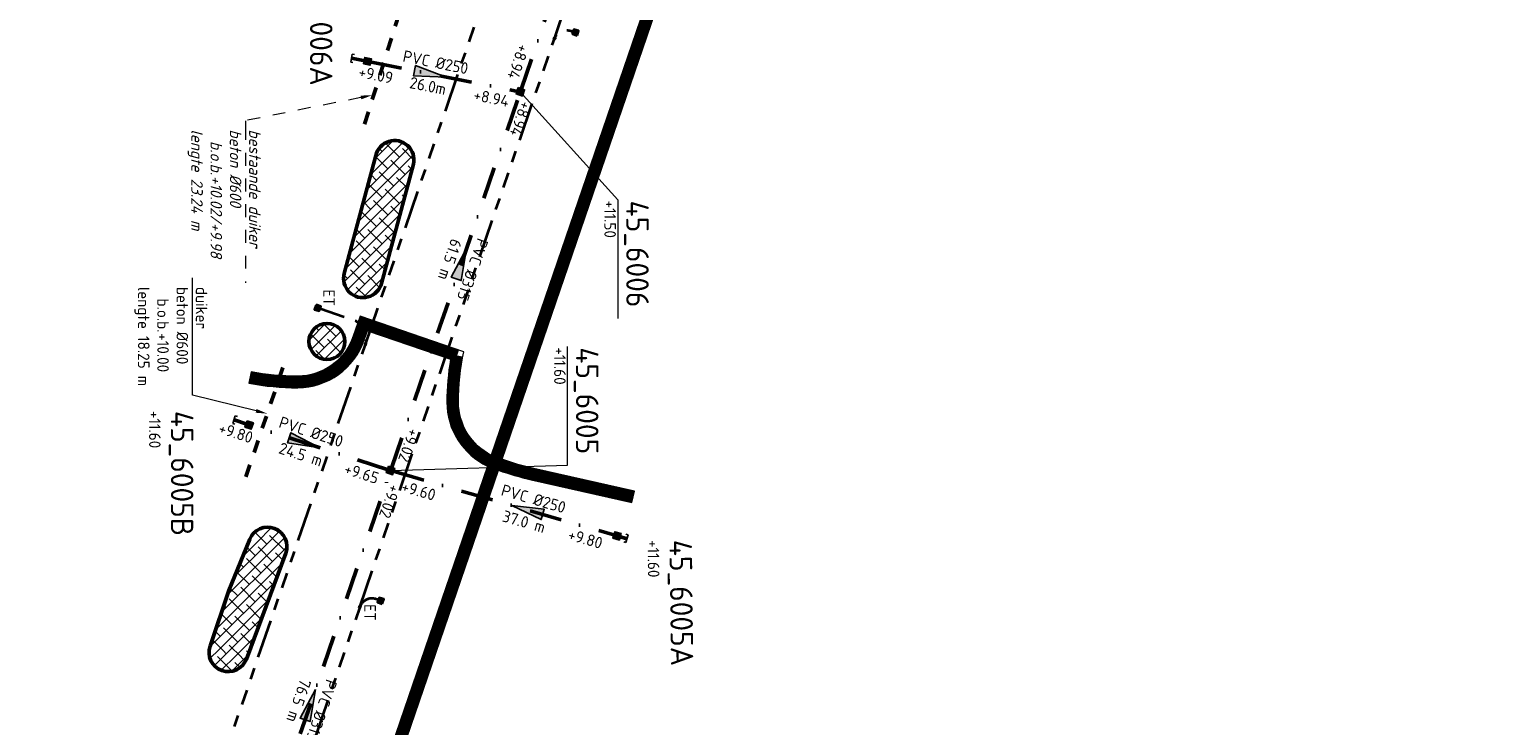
# Model space of a CAD drawing. Header units: metres. Extents: x 232508 to 233531, y 553160 to 554395.
# Tile 9 of 24: x 233173 to 233400, y 553597 to 553706. Entities that reach past the tile are written whole.
import ezdxf
from ezdxf import colors
from ezdxf.entities.mleader import LeaderData, LeaderLine
from ezdxf.enums import TextEntityAlignment as Align
from ezdxf.math import Vec2, Vec3

# ---------------------------------------------------------------- set-up
doc = ezdxf.new("R2010")
doc.units = ezdxf.units.M
for name, pattern in [('NLCS-HIDDEN', [4, 2, -2]), ('RI-DRAINAGE', [19.2, 6, -1.8, 1.8, -1.8, 2.4, -1.8, 1.8, -1.8]), ('RI-VWA_PVC', [11, 5, -3, 0, -3])]:
    doc.linetypes.add(name, pattern=pattern)
doc.layers.get('Defpoints').update_dxf_attribs({"color": 241})
for name, color, linetype, lineweight in [('B-WE-RI-HWA_TRANSPORTLEIDING_BETON_600-G', 251, 'NLCS-HIDDEN', 50), ('N-WE-GW-GROND_TEELAARDE-A', 24, 'Continuous', 13), ('N-WE-GW-GRONDWERKLIJN-G', 90, 'Continuous', 50), ('N-WE-KL-TRACE-A', 253, 'Continuous', 35), ('N-WE-KL-TRACE-G', 7, 'Continuous', 18), ('N-WE-RI-DRAINAGE_DRAIN_PP_80-G', 82, 'RI-DRAINAGE', 35), ('N-WE-RI-DRAINAGE_LOZINGSPUNT_ET-S', 90, 'Continuous', 35), ('N-WE-RI-DRAINAGE_LOZINGSPUNT_ET-T25', 90, 'Continuous', 25), ('N-WE-RI-DRAINAGE_T-STUK-S', 90, 'Continuous', 35), ('N-WE-RI-VWA_RIOOLPUT_PUTKOP-S', 7, 'Continuous', 18)]:
    doc.layers.add(name, color=color, linetype=linetype, lineweight=lineweight)
for name, color, linetype, lineweight, true_color in [('N-WE-RI-VWA_HULPSTUK_EINDKAP-S', 20, 'Continuous', 25, 0xff3f00), ('N-WE-RI-VWA_PUTNUMMER-S', 20, 'Continuous', 35, 0xff3f00), ('N-WE-RI-VWA_RIOOLPUT-S', 20, 'Continuous', 25, 0xff3f00), ('N-WE-RI-VWA_STROOMRICHTING--S', 20, 'Continuous', 25, 0xff3f00), ('N-WE-RI-VWA_TRANSPORTLEIDING_PVC_250-G', 20, 'RI-VWA_PVC', 50, 0xff3f00), ('N-WE-RI-VWA_TRANSPORTLEIDING_PVC_315-G', 20, 'RI-VWA_PVC', 50, 0xff3f00), ('N-WE-RI-WH-DUIKER-T', 150, 'Continuous', 13, 0x007fff), ('N-WE-RI-WH-DUIKER_BETON_600-G', 150, 'NLCS-HIDDEN', 50, 0x007fff)]:
    doc.layers.add(name, color=color, linetype=linetype, lineweight=lineweight, true_color=true_color)
doc.styles.add('NLCS-ISO', font='NLCS-ISO.ttf')
doc.styles.add('NLCS-ISO-ANNOTATIEF-T18', font='NLCS-ISO.ttf', dxfattribs={"height": 1.8})
doc.styles.add('NLCS-ISO-ANNOTATIVE-T25', font='NLCS-ISO.ttf', dxfattribs={"height": 2.5})
doc.styles.add('T18', font='NLCS-ISO.ttf', dxfattribs={"height": 1.8})
doc.styles.add('T25', font='NLCS-ISO.ttf', dxfattribs={"height": 2.5})

# ---------------------------------------------------------------- blocks, each defined once
blk = doc.blocks.new('*U21')
at = {"ltscale": 0.1}
blk.add_hatch(color=256, dxfattribs=at).paths.add_polyline_path([(-2.5, 0), (2.5, -0.83), (2.5, 0.83)])
at = {"ltscale": 0.1, "flags": 128}
blk.add_lwpolyline([(-2.5, 0), (2.5, -0.83), (2.5, 0.83)], close=True, dxfattribs=at)
at = {"ltscale": 0.1, "style": 'NLCS-ISO'}
for tag, p in [('BOBL', (-21.52, 0)), ('MAT', (-0.5, 0.5))]:
    blk.add_attdef(tag, text='', height=1.8, dxfattribs=at).set_placement(p, align=Align.BOTTOM_RIGHT)
for tag, p in [('DIA', (0.5, 0.5)), ('BOBR', (26.75, 0))]:
    blk.add_attdef(tag, text='', height=1.8, dxfattribs=at).set_placement(p, align=Align.BOTTOM_LEFT)
blk.add_attdef('JVA', text='', height=1.8, dxfattribs=at).set_placement((0, -1), align=Align.TOP_CENTER)
at = {"ltscale": 0.1, "style": 'NLCS-ISO', "flags": 1}
blk.add_attdef('PUTNR-L', text='', height=1.8, dxfattribs=at).set_placement((-0.82, -5.89), align=Align.BOTTOM_RIGHT)
blk.add_attdef('PUTNR-L', text='', height=1.8, dxfattribs=at).set_placement((1.95, -5.77), align=Align.BOTTOM_LEFT)
blk = doc.blocks.new('*U20')
at = {"ltscale": 0.1}
blk.add_hatch(color=256, dxfattribs=at).paths.add_polyline_path([(-2.5, 0), (2.5, -0.83), (2.5, 0.83)])
at = {"ltscale": 0.1, "flags": 128}
blk.add_lwpolyline([(-2.5, 0), (2.5, -0.83), (2.5, 0.83)], close=True, dxfattribs=at)
at = {"ltscale": 0.1, "style": 'NLCS-ISO'}
for tag, p in [('BOBL', (-31.28, 0)), ('MAT', (-0.5, 0.5))]:
    blk.add_attdef(tag, text='', height=1.8, dxfattribs=at).set_placement(p, align=Align.BOTTOM_RIGHT)
for tag, p in [('DIA', (0.5, 0.5)), ('BOBR', (30.7, 0))]:
    blk.add_attdef(tag, text='', height=1.8, dxfattribs=at).set_placement(p, align=Align.BOTTOM_LEFT)
blk.add_attdef('JVA', text='', height=1.8, dxfattribs=at).set_placement((0, -1), align=Align.TOP_CENTER)
at = {"ltscale": 0.1, "style": 'NLCS-ISO', "flags": 1}
blk.add_attdef('PUTNR-L', text='', height=1.8, dxfattribs=at).set_placement((-0.82, -5.89), align=Align.BOTTOM_RIGHT)
blk.add_attdef('PUTNR-L', text='', height=1.8, dxfattribs=at).set_placement((1.95, -5.77), align=Align.BOTTOM_LEFT)
blk = doc.blocks.new('*U18')
at = {"ltscale": 0.1}
blk.add_hatch(color=256, dxfattribs=at).paths.add_polyline_path([(-2.5, 0), (2.5, -0.83), (2.5, 0.83)])
at = {"ltscale": 0.1, "flags": 128}
blk.add_lwpolyline([(-2.5, 0), (2.5, -0.83), (2.5, 0.83)], close=True, dxfattribs=at)
at = {"ltscale": 0.1, "style": 'NLCS-ISO'}
for tag, p in [('BOBL', (-24.05, 0)), ('MAT', (-0.5, 0.5))]:
    blk.add_attdef(tag, text='', height=1.8, dxfattribs=at).set_placement(p, align=Align.BOTTOM_RIGHT)
for tag, p in [('DIA', (0.5, 0.5)), ('BOBR', (29.62, -3.24))]:
    blk.add_attdef(tag, text='', height=1.8, dxfattribs=at).set_placement(p, align=Align.BOTTOM_LEFT)
blk.add_attdef('JVA', text='', height=1.8, dxfattribs=at).set_placement((0, -1), align=Align.TOP_CENTER)
at = {"ltscale": 0.1, "style": 'NLCS-ISO', "flags": 1}
blk.add_attdef('PUTNR-L', text='', height=1.8, dxfattribs=at).set_placement((-0.82, -5.89), align=Align.BOTTOM_RIGHT)
blk.add_attdef('PUTNR-L', text='', height=1.8, dxfattribs=at).set_placement((1.95, -5.77), align=Align.BOTTOM_LEFT)
blk = doc.blocks.new('*U118')
at = {"layer": 'Defpoints'}
blk.add_lwpolyline([(-0.24, -0.24), (0.21, -0.24), (0.21, 0.21), (-0.24, 0.21)], close=True, dxfattribs=at)
at = {"color": 0, "linetype": 'ByBlock', "lineweight": -2}
for tag, p, height, style in [('PUNTNUMMER', (0.85, 1.24), 2.5, 'T25'), ('AFMETINGEN', (0.85, -1.26), 1.8, 'T18'), ('PUTDEKSELHOOGTE', (0.85, -3.76), 1.8, 'T18'), ('BIJZONDERHEDEN', (0.85, -6.26), 1.8, 'T18')]:
    blk.add_attdef(tag, p, '', height=height, dxfattribs=dict(at, style=style))
at = {"layer": 'Defpoints', "style": 'NLCS-ISO'}
blk.add_text('r', height=0.3, dxfattribs=at).set_placement((-0.01, 0.04), align=Align.MIDDLE_CENTER)
blk = doc.blocks.new('*U80')
blk.add_wipeout([(-0.31, -0.31), (0.3, -0.31), (0.3, 0.3), (-0.31, 0.3)])
at = {"lineweight": 5}
h = blk.add_hatch(dxfattribs=at)
h.set_pattern_fill('ANGLE', color=8, scale=0.0075, style=0)
h.set_pattern_definition([(0, (0, 0), (0, 0.0523875), [0.0381, -0.0142875]), (90, (0, 0), (-0.0523875, 3e-18), [0.0381, -0.0142875])])
h.paths.add_polyline_path([(-0.31, -0.31), (0.3, -0.31), (0.3, 0.3), (-0.31, 0.3)])
at = {"lineweight": 13}
blk.add_lwpolyline([(-0.31, -0.31), (0.3, -0.31), (0.3, 0.3), (-0.31, 0.3)], close=True, dxfattribs=at)
blk.add_circle((0, 0), 0.285, dxfattribs=at)
blk = doc.blocks.new('Eidbuis Taludbescherming')
for points in [[(-0.19, -0.38), (0.19, -0.38), (0.19, 0), (-0.19, 0)], [(-0.13, -0.36), (0.13, -0.36), (0.13, 0), (-0.13, 0)]]:
    blk.add_lwpolyline(points, close=True)
blk.add_circle((0, -0.19), 0.055)
blk = doc.blocks.new('*U58')
for points in [[(-0.52, -0.52), (0.52, -0.52), (0.52, 0.52), (-0.52, 0.52)], [(-0.4, -0.4), (0.4, -0.4), (0.4, 0.4), (-0.4, 0.4)]]:
    blk.add_lwpolyline(points, close=True)
blk = doc.blocks.new('*U60')
for points in [[(0.58, -0.45), (0.45, 0.58), (-0.58, 0.45), (-0.45, -0.58)], [(0.45, -0.34), (0.34, 0.45), (-0.45, 0.34), (-0.34, -0.45)]]:
    blk.add_lwpolyline(points, close=True)
blk = doc.blocks.new('*U41')
at = {"ltscale": 0.1}
blk.add_hatch(color=256, dxfattribs=at).paths.add_polyline_path([(2.5, 0), (-2.5, -0.83), (-2.5, 0.83)])
at = {"ltscale": 0.1, "flags": 128}
blk.add_lwpolyline([(2.5, 0), (-2.5, -0.83), (-2.5, 0.83)], close=True, dxfattribs=at)
at = {"ltscale": 0.1, "style": 'NLCS-ISO'}
for tag, p in [('MAT', (-0.5, 0.5)), ('BOBL', (-5.59, -3.24))]:
    blk.add_attdef(tag, text='', height=1.8, dxfattribs=at).set_placement(p, align=Align.BOTTOM_RIGHT)
for tag, p in [('DIA', (0.5, 0.5)), ('BOBR', (7.28, -3.24))]:
    blk.add_attdef(tag, text='', height=1.8, dxfattribs=at).set_placement(p, align=Align.BOTTOM_LEFT)
blk.add_attdef('JVA', text='', height=1.8, dxfattribs=at).set_placement((0, -1), align=Align.TOP_CENTER)
at = {"ltscale": 0.1, "style": 'NLCS-ISO', "flags": 1}
blk.add_attdef('PUTNR-L', text='', height=1.8, dxfattribs=at).set_placement((-0.82, -5.89), align=Align.BOTTOM_RIGHT)
blk.add_attdef('PUTNR-L', text='', height=1.8, dxfattribs=at).set_placement((1.95, -5.77), align=Align.BOTTOM_LEFT)
blk = doc.blocks.new('*U42')
at = {"ltscale": 0.1}
blk.add_hatch(color=256, dxfattribs=at).paths.add_polyline_path([(2.5, 0), (-2.5, -0.83), (-2.5, 0.83)])
at = {"ltscale": 0.1, "flags": 128}
blk.add_lwpolyline([(2.5, 0), (-2.5, -0.83), (-2.5, 0.83)], close=True, dxfattribs=at)
at = {"ltscale": 0.1, "style": 'NLCS-ISO'}
for tag, p in [('MAT', (-0.5, 0.5)), ('BOBL', (-7.95, -3.24))]:
    blk.add_attdef(tag, text='', height=1.8, dxfattribs=at).set_placement(p, align=Align.BOTTOM_RIGHT)
for tag, p in [('DIA', (0.5, 0.5)), ('BOBR', (7.19, -3.24))]:
    blk.add_attdef(tag, text='', height=1.8, dxfattribs=at).set_placement(p, align=Align.BOTTOM_LEFT)
blk.add_attdef('JVA', text='', height=1.8, dxfattribs=at).set_placement((0, -1), align=Align.TOP_CENTER)
at = {"ltscale": 0.1, "style": 'NLCS-ISO', "flags": 1}
blk.add_attdef('PUTNR-L', text='', height=1.8, dxfattribs=at).set_placement((-0.82, -5.89), align=Align.BOTTOM_RIGHT)
blk.add_attdef('PUTNR-L', text='', height=1.8, dxfattribs=at).set_placement((1.95, -5.77), align=Align.BOTTOM_LEFT)
blk = doc.blocks.new('*U82')
blk.add_wipeout([(-0.29, 0.32), (-0.32, -0.29), (0.29, -0.32), (0.32, 0.29)])
at = {"lineweight": 5}
h = blk.add_hatch(dxfattribs=at)
h.set_pattern_fill('ANGLE', color=8, scale=0.0075, angle=-93.4187, style=0)
h.set_pattern_definition([(266.581, (0, 0), (0.052294, -0.003124), [0.0381, -0.0142875]), (356.581, (0, 0), (0.003124, 0.052294), [0.0381, -0.0142875])])
h.paths.add_polyline_path([(-0.29, 0.32), (-0.32, -0.29), (0.29, -0.32), (0.32, 0.29)])
at = {"lineweight": 13}
blk.add_lwpolyline([(-0.29, 0.32), (-0.32, -0.29), (0.29, -0.32), (0.32, 0.29)], close=True, dxfattribs=at)
blk.add_circle((0, 0), 0.285, dxfattribs=at)
blk = doc.blocks.new('*U77')
for points in [[(-0.54, 0.5), (-0.5, -0.54), (0.54, -0.5), (0.5, 0.54)], [(-0.41, 0.39), (-0.39, -0.41), (0.41, -0.39), (0.39, 0.41)]]:
    blk.add_lwpolyline(points, close=True)
blk = doc.blocks.new('*U46')
at = {"ltscale": 0.1}
blk.add_hatch(color=256, dxfattribs=at).paths.add_polyline_path([(-2.5, 0), (2.5, -0.83), (2.5, 0.83)])
at = {"ltscale": 0.1, "flags": 128}
blk.add_lwpolyline([(-2.5, 0), (2.5, -0.83), (2.5, 0.83)], close=True, dxfattribs=at)
at = {"ltscale": 0.1, "style": 'NLCS-ISO'}
for tag, p in [('MAT', (-0.5, 0.5)), ('BOBL', (-14.4, -3.24))]:
    blk.add_attdef(tag, text='', height=1.8, dxfattribs=at).set_placement(p, align=Align.BOTTOM_RIGHT)
for tag, p in [('DIA', (0.5, 0.5)), ('BOBR', (7.21, -3.24))]:
    blk.add_attdef(tag, text='', height=1.8, dxfattribs=at).set_placement(p, align=Align.BOTTOM_LEFT)
blk.add_attdef('JVA', text='', height=1.8, dxfattribs=at).set_placement((0, -1), align=Align.TOP_CENTER)
at = {"ltscale": 0.1, "style": 'NLCS-ISO', "flags": 1}
blk.add_attdef('PUTNR-L', text='', height=1.8, dxfattribs=at).set_placement((-0.82, -5.89), align=Align.BOTTOM_RIGHT)
blk.add_attdef('PUTNR-L', text='', height=1.8, dxfattribs=at).set_placement((1.95, -5.77), align=Align.BOTTOM_LEFT)
blk = doc.blocks.new('T-stuk')
at = {"flags": 128}
blk.add_lwpolyline([(-0.04, 0.12), (-0.04, -0.2), (0.04, -0.2), (0.04, -0.1), (0.08, -0.13), (0.13, -0.08), (0.04, 0.02), (0.04, 0.12)], close=True, dxfattribs=at)
blk = doc.blocks.new('SRI-HULP_EINDKAP-SO')
for p, q in [((0, -1.25), (0, 1.25)), ((0, 1.25), (0.69, 1.25)), ((0, -1.25), (0.69, -1.25))]:
    blk.add_line(p, q)

msp = doc.modelspace()

# ---------------------------------------------------------------- hatches: boundary and pattern name
at = {"layer": 'N-WE-GW-GROND_TEELAARDE-A'}
h = msp.add_hatch(dxfattribs=at)
h.set_pattern_fill('ANSI38', color=256, scale=0.4)
edge = h.paths.add_edge_path()
edge.add_arc((233219.44, 553657.12), 2.8, 0, 360)
h = msp.add_hatch(dxfattribs=at)
h.set_pattern_fill('ANSI38', color=256, scale=0.4)
edge = h.paths.add_edge_path()
edge.add_line((233201.25, 553609.73), (233204.2, 553618.36))
edge.add_line((233204.2, 553618.36), (233207.42, 553626.35))
edge.add_arc((233210.21, 553625.22), 3, -20.3954, 158.028, ccw=False)
edge.add_line((233213.02, 553624.18), (233206.9, 553607.71))
edge.add_arc((233204.08, 553608.76), 3, 161.0918, 339.6046, ccw=False)

# ---------------------------------------------------------------- linework, layer by layer
at = {"layer": 'N-WE-GW-GRONDWERKLIJN-G', "elevation": -13.04, "flags": 128}
msp.add_lwpolyline([(233201.25, 553609.73, 0.987105), (233206.9, 553607.71), (233213.02, 553624.18, 0.986335), (233207.42, 553626.35), (233204.2, 553618.36), (233201.25, 553609.73)], format="xyb", dxfattribs=at)
at = {"layer": 'N-WE-GW-GRONDWERKLIJN-G'}
msp.add_circle((233219.44, 553657.12, -14.79), 2.8, dxfattribs=at)
at = {"layer": 'N-WE-RI-DRAINAGE_DRAIN_PP_80-G', "flags": 128}
for points in [[(233254.82, 553704.2), (233271.87, 553753.98, 0.024903), (233283.06, 553792.85, -0.41278), (233285.46, 553794.34), (233286.22, 553794.16)], [(233227.81, 553616.78), (233227.07, 553617.03, 0.414214), (233224.53, 553615.78), (233203.05, 553553.09, 0.414214), (233204.3, 553550.55), (233205.67, 553550.08)]]:
    msp.add_lwpolyline(points, format="xyb", dxfattribs=at)
at = {"layer": 'N-WE-RI-VWA_TRANSPORTLEIDING_PVC_250-G'}
for p, q in [((233226.13, 553700.63), (233249.11, 553696.02)), ((233228.95, 553637.17), (233207.72, 553644.02))]:
    msp.add_line(p, q, dxfattribs=at)
at = {"layer": 'N-WE-RI-VWA_TRANSPORTLEIDING_PVC_315-G'}
for p, q in [((233249.64, 553696.32), (233271.26, 553759.54)), ((233229.46, 553637.42), (233249.38, 553695.56)), ((233204.5, 553564.56), (233229.2, 553636.66))]:
    msp.add_line(p, q, dxfattribs=at)

# ---------------------------------------------------------------- block references
at = {"layer": 'N-WE-RI-DRAINAGE_LOZINGSPUNT_ET-S'}
for p, xscale, yscale, zscale, rotation in [((233257.74, 553705.31), 1.999999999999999, 1.999999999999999, 1.999999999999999, 71.08946340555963), ((233218.36, 553662.22), 1.999999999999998, 1.999999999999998, 1.999999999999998, 251.0894634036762), ((233227.45, 553616.9), 1.999999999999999, 1.999999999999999, 1.999999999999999, 71.08946340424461)]:
    msp.add_blockref('Eidbuis Taludbescherming', p, dxfattribs=dict(at, xscale=xscale, yscale=yscale, zscale=zscale, rotation=rotation))
at = {"layer": 'N-WE-RI-DRAINAGE_T-STUK-S', "xscale": -1, "rotation": 161.0881790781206}
for p in [(233254.82, 553704.2), (233224.53, 553615.78)]:
    msp.add_blockref('T-stuk', p, dxfattribs=at)
at = {"layer": 'N-WE-RI-DRAINAGE_T-STUK-S', "rotation": 161.0907477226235}
msp.add_blockref('T-stuk', (233225.42, 553656.63), dxfattribs=at)
at = {"layer": 'N-WE-RI-VWA_HULPSTUK_EINDKAP-S', "xscale": 0.5, "yscale": 0.5, "zscale": 0.5, "rotation": 348.6706686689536}
msp.add_blockref('SRI-HULP_EINDKAP-SO', (233223.26, 553701.2), dxfattribs=at)
at = {"layer": 'N-WE-RI-VWA_PUTNUMMER-S'}
ref = msp.add_blockref('*U118', (233249.5, 553695.95), dxfattribs=dict(at, rotation=270))
ref.add_attrib('PUNTNUMMER', '45_6006', (233265.99, 553679.04), dxfattribs={"layer": '0', "color": 0, "linetype": 'ByBlock', "lineweight": -2, "height": 3.5, "rotation": 270, "style": 'NLCS-ISO'})
ref.add_attrib('PUTDEKSELHOOGTE', '+11.50', (233262.59, 553679.04), dxfattribs={"layer": '0', "color": 0, "linetype": 'ByBlock', "lineweight": -2, "height": 1.8, "rotation": 270, "style": 'NLCS-ISO'})
ref = msp.add_blockref('*U118', (233229.33, 553637.05), dxfattribs=dict(at, rotation=270))
ref.add_attrib('PUNTNUMMER', '45_6005', (233258.17, 553656.21), dxfattribs={"layer": '0', "color": 0, "linetype": 'ByBlock', "lineweight": -2, "height": 3.5, "rotation": 270, "style": 'NLCS-ISO'})
ref.add_attrib('PUTDEKSELHOOGTE', '+11.60', (233254.77, 553656.21), dxfattribs={"layer": '0', "color": 0, "linetype": 'ByBlock', "lineweight": -2, "height": 1.8, "rotation": 270, "style": 'NLCS-ISO'})
ref = msp.add_blockref('*U118', (233264.58, 553626.88), dxfattribs=dict(at, rotation=270.7127851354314))
ref.add_attrib('PUNTNUMMER', '45_6005A', (233272.7, 553626.25), dxfattribs={"layer": '0', "color": 0, "linetype": 'ByBlock', "lineweight": -2, "height": 3.5, "rotation": 270.7128, "style": 'NLCS-ISO'})
ref.add_attrib('PUTDEKSELHOOGTE', '+11.60', (233269.3, 553626.21), dxfattribs={"layer": '0', "color": 0, "linetype": 'ByBlock', "lineweight": -2, "height": 1.8, "rotation": 270.7128, "style": 'NLCS-ISO'})
at = {"layer": 'N-WE-RI-VWA_STROOMRICHTING--S'}
for name, p, rotation, values in [('*U18', (233261.39, 553730.67), 251.1223480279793, {'MAT': 'PVC', 'DIA': '%%C315', 'BOBL': '+8.83', 'BOBR': '+8.94', 'JVA': '67.0 m'}), ('*U21', (233240.36, 553669.23), 251.0894634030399, {'MAT': 'PVC', 'DIA': '%%C315', 'BOBL': '+8.94', 'BOBR': '+9.02', 'JVA': '61.5 m'}), ('*U20', (233216.85, 553600.61), 251.0894634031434, {'MAT': 'PVC', 'DIA': '%%C315', 'BOBL': '+9.02', 'BOBR': '+9.12', 'JVA': '76.5 m'}), ('*U46', (233250.61, 553630.91), 343.9100561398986, {'MAT': 'PVC', 'DIA': '%%C250', 'BOBL': '+9.60', 'BOBR': '+9.80', 'JVA': '37.0 m'})]:
    msp.add_blockref(name, p, dxfattribs=dict(at, rotation=rotation)).add_auto_attribs(values)

# ---------------------------------------------------------------- texts
at = {"layer": 'N-WE-RI-DRAINAGE_LOZINGSPUNT_ET-T25', "style": 'NLCS-ISO-ANNOTATIVE-T25'}
msp.add_text('ET', height=1.8, rotation=270, dxfattribs=at).set_placement((233224.7, 553614.96), align=Align.BOTTOM_CENTER)

# ---------------------------------------------------------------- next in the draw order: block references
at = {"layer": 'N-WE-RI-VWA_RIOOLPUT_PUTKOP-S'}
for p, rotation in [((233249.51, 553695.94), 161.0894634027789), ((233229.33, 553637.04), 161.0894634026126)]:
    msp.add_blockref('*U80', p, dxfattribs=dict(at, rotation=rotation))

# ---------------------------------------------------------------- next in the draw order: leaders
at = {"layer": 'B-WE-RI-HWA_TRANSPORTLEIDING_BETON_600-G', "linetype": 'Continuous'}
ml = msp.add_multileader_mtext('Standard', dxfattribs=at)
ml.set_content('{\\fNLCS-ISO|b0|i1|c0|p34;bestaande duiker\\Pbeton %%C600\\P\\pxi-3,l4,t4;b.o.b.^I+10.02/+9.98\\P\\pi0,l0,tz;lengte 23.24 m}', color=256, style='NLCS-ISO-ANNOTATIEF-T18')
ml.set_leader_properties(color=256, linetype='ByLayer', lineweight=13)
ml.build(insert=Vec2(0, 0))
ml.multileader.update_dxf_attribs({"text_left_attachment_type": 6, "text_right_attachment_type": 6, "dogleg_length": 1, "arrow_head_size": 1.8})
ctx = ml.context
ctx.base_point, ctx.char_height, ctx.arrow_head_size, ctx.landing_gap_size, ctx.plane_origin, ctx.plane_x_axis, ctx.plane_y_axis = Vec3(233206.79, 553690.46, 0.01), 1.8, 1.8, 0.36, Vec3(233166.68, 553649.71, 0.01), Vec3(0, -1), Vec3(1, 0)
ctx.left_attachment, ctx.right_attachment = 6, 6
notes = []
notes.append((ctx, [(0, (1, 1, 0), (233206.79, 553691.46, 0.01), (0, -1), 1, [(2, [(233226.49, 553695.43, 0.01)], 0, [])])]))
ctx.mtext.insert, ctx.mtext.text_direction, ctx.mtext.rotation, ctx.mtext.flow_direction = Vec3(233209.13, 553690.1, 0.01), Vec3(0, -1), 4.712389, 5
ctx.mtext.has_bg_fill, ctx.mtext.bg_color, ctx.mtext.bg_scale_factor, ctx.mtext.bg_transparency, ctx.mtext.use_window_bg_color = 1, -1027028792, 1.5, 0, 1
for ctx, leaders in notes:
    for number, flags, end, landing, length, lines in leaders:
        leader = LeaderData()
        leader.index, (leader.has_last_leader_line, leader.has_dogleg_vector, leader.attachment_direction) = number, flags
        leader.last_leader_point, leader.dogleg_vector, leader.dogleg_length = Vec3(end), Vec3(landing), length
        for number, points, colour, breaks in lines:
            line = LeaderLine()
            line.index, line.vertices, line.color, line.breaks = number, Vec3.list(points), colors.encode_raw_color(colour), breaks
            leader.lines.append(line)
        ctx.leaders.append(leader)

# ---------------------------------------------------------------- next in the draw order: hatches: boundary and pattern name
at = {"layer": 'N-WE-GW-GROND_TEELAARDE-A'}
h = msp.add_hatch(dxfattribs=at)
h.set_pattern_fill('ANSI38', color=256, scale=0.4)
edge = h.paths.add_edge_path()
edge.add_arc((233229.96, 553685.37), 3, 347.3723, 527.3723)
edge.add_line((233227.03, 553686.03), (233222.14, 553667.71))
edge.add_arc((233225.04, 553666.94), 3, 165.0819, 345.1113)
edge.add_line((233227.94, 553666.16), (233232.89, 553684.72))

# ---------------------------------------------------------------- next in the draw order: linework, layer by layer
at = {"layer": 'N-WE-GW-GRONDWERKLIJN-G', "flags": 128}
msp.add_lwpolyline([(233227.03, 553686.03, -1), (233232.89, 553684.72), (233227.94, 553666.16, -1), (233222.14, 553667.71)], format="xyb", close=True, dxfattribs=at)
at = {"layer": 'N-WE-RI-DRAINAGE_DRAIN_PP_80-G', "flags": 128}
msp.add_lwpolyline([(233224.53, 553615.78), (233254.82, 553704.2, -0.414214), (233257.36, 553705.44), (233257.74, 553705.31)], format="xyb", dxfattribs=at)
at = {"layer": 'N-WE-RI-VWA_PUTNUMMER-S', "lineweight": 13, "flags": 128}
for points in [[(233249.51, 553695.94), (233264.69, 553679.14), (233264.69, 553660.7)], [(233229.33, 553637.04), (233256.87, 553637.87), (233256.87, 553656.32)]]:
    msp.add_lwpolyline(points, dxfattribs=at)
at = {"layer": 'N-WE-RI-VWA_TRANSPORTLEIDING_PVC_250-G'}
msp.add_line((233229.72, 553636.93), (233264.2, 553626.99), dxfattribs=at)

# ---------------------------------------------------------------- next in the draw order: block references
at = {"layer": 'N-WE-RI-VWA_PUTNUMMER-S'}
ref = msp.add_blockref('*U118', (233225.71, 553700.71), dxfattribs=dict(at, rotation=270))
ref.add_attrib('PUNTNUMMER', '45_6006A', (233216.8, 553716.53), dxfattribs={"layer": '0', "color": 0, "linetype": 'ByBlock', "lineweight": -2, "height": 3.5, "rotation": 270, "style": 'NLCS-ISO'})
ref.add_attrib('PUTDEKSELHOOGTE', '+11.60', (233213.4, 553716.53), dxfattribs={"layer": '0', "color": 0, "linetype": 'ByBlock', "lineweight": -2, "height": 1.8, "rotation": 270, "style": 'NLCS-ISO'})
at = {"layer": 'N-WE-RI-VWA_RIOOLPUT-S', "extrusion": (-0.001904, -0.000932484, 0.999998), "rotation": 251.0894594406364}
for p in [(233249.09, 553695.29, -960.5), (233228.91, 553636.39, -960.4)]:
    msp.add_blockref('*U58', p, dxfattribs=at)

# ---------------------------------------------------------------- next in the draw order: texts
at = {"layer": 'N-WE-RI-DRAINAGE_LOZINGSPUNT_ET-T25', "style": 'NLCS-ISO-ANNOTATIVE-T25'}
msp.add_text('ET', height=1.8, rotation=270, dxfattribs=at).set_placement((233218.31, 553663.92, 10.88), align=Align.BOTTOM_CENTER)

# ---------------------------------------------------------------- next in the draw order: leaders
at = {"layer": 'N-WE-RI-WH-DUIKER-T', "linetype": 'Continuous'}
ml = msp.add_multileader_mtext('Standard', dxfattribs=at)
ml.set_content('duiker\\Pbeton %%C600\\P\\pxi-3,l4,t4;b.o.b.^I+10.00\\P\\pi0,l0,tz;lengte 18.25 m', color=256, style='NLCS-ISO-ANNOTATIEF-T18')
ml.set_leader_properties(color=256, linetype='ByLayer', lineweight=13)
ml.build(insert=Vec2(0, 0))
ml.multileader.update_dxf_attribs({"text_left_attachment_type": 6, "text_right_attachment_type": 6, "dogleg_length": 1, "arrow_head_size": 1.8})
ctx = ml.context
ctx.base_point, ctx.char_height, ctx.arrow_head_size, ctx.landing_gap_size, ctx.plane_origin, ctx.plane_x_axis, ctx.plane_y_axis = Vec3(233198.5, 553665.96), 1.8, 1.8, 0.36, Vec3(233148.03, 553593.28), Vec3(0, -1), Vec3(1, 0)
ctx.left_attachment, ctx.right_attachment = 6, 6
notes = []
notes.append((ctx, [(1, (1, 1, 0), (233198.5, 553648.76), (0, 1), 1, [(2, [(233210.16, 553645.89)], 0, [])])]))
ctx.mtext.insert, ctx.mtext.text_direction, ctx.mtext.rotation, ctx.mtext.flow_direction = Vec3(233200.84, 553665.6), Vec3(0, -1), 4.712389, 5
ctx.mtext.has_bg_fill, ctx.mtext.bg_color, ctx.mtext.bg_scale_factor, ctx.mtext.bg_transparency, ctx.mtext.use_window_bg_color = 1, -1027028792, 1.5, 0, 1
for ctx, leaders in notes:
    for number, flags, end, landing, length, lines in leaders:
        leader = LeaderData()
        leader.index, (leader.has_last_leader_line, leader.has_dogleg_vector, leader.attachment_direction) = number, flags
        leader.last_leader_point, leader.dogleg_vector, leader.dogleg_length = Vec3(end), Vec3(landing), length
        for number, points, colour, breaks in lines:
            line = LeaderLine()
            line.index, line.vertices, line.color, line.breaks = number, Vec3.list(points), colors.encode_raw_color(colour), breaks
            leader.lines.append(line)
        ctx.leaders.append(leader)

# ---------------------------------------------------------------- next in the draw order: linework, layer by layer
at = {"layer": 'N-WE-KL-TRACE-A', "transparency": 33554687, "const_width": 1.8, "flags": 128}
msp.add_lwpolyline([(233109.74, 553230.87, -0.018757), (233119.62, 553266.96, 0.010001), (233125.25, 553286.2, -0.006807), (233135.58, 553322.35), (233138.04, 553330.46, -0.014934), (233164.61, 553408.55), (233189.36, 553474.74, 0.006941), (233193.28, 553485.69), (233220.62, 553565.48), (233269.03, 553706.79), (233283.79, 553749.89, 0.036782), (233299.41, 553809.43, 0.042621), (233306.37, 553880.37), (233307.46, 553966.72), (233309.14, 554100.07, -0.004697), (233309.49, 554115.78, 0.004697), (233309.84, 554132), (233310.18, 554158.48, -0.408028), (233370.45, 554218.51), (233385.68, 554218.64, 0.129), (233393.57, 554220.78), (233398.97, 554223.89)], format="xyb", dxfattribs=at)
at = {"layer": 'N-WE-RI-DRAINAGE_DRAIN_PP_80-G', "flags": 128}
msp.add_lwpolyline([(233196.32, 553571.68), (233225.42, 553656.63, 0.414214), (233223.55, 553660.44), (233218.36, 553662.22)], format="xyb", dxfattribs=at)

# ---------------------------------------------------------------- next in the draw order: block references
at = {"layer": 'N-WE-RI-VWA_HULPSTUK_EINDKAP-S', "xscale": 0.5, "yscale": 0.5, "zscale": 0.5, "rotation": 341.0521555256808}
msp.add_blockref('SRI-HULP_EINDKAP-SO', (233204.98, 553644.95), dxfattribs=at)
at = {"layer": 'N-WE-RI-VWA_PUTNUMMER-S'}
ref = msp.add_blockref('*U118', (233207.34, 553644.14), dxfattribs=dict(at, rotation=270))
ref.add_attrib('PUNTNUMMER', '45_6005B', (233195.16, 553646.32), dxfattribs={"layer": '0', "color": 0, "linetype": 'ByBlock', "lineweight": -2, "height": 3.5, "rotation": 270, "style": 'NLCS-ISO'})
ref.add_attrib('PUTDEKSELHOOGTE', '+11.60', (233191.76, 553646.32), dxfattribs={"layer": '0', "color": 0, "linetype": 'ByBlock', "lineweight": -2, "height": 1.8, "rotation": 270, "style": 'NLCS-ISO'})

# ---------------------------------------------------------------- next in the draw order: block references
at = {"layer": 'N-WE-RI-VWA_RIOOLPUT_PUTKOP-S'}
for name, p, rotation in [('*U80', (233225.73, 553700.71), 169.9742735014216), ('*U80', (233207.34, 553644.14), 252.0253696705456), ('*U82', (233264.58, 553626.88), 170.687058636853)]:
    msp.add_blockref(name, p, dxfattribs=dict(at, rotation=rotation))

# ---------------------------------------------------------------- next in the draw order: linework, layer by layer
at = {"layer": 'B-WE-RI-HWA_TRANSPORTLEIDING_BETON_600-G'}
msp.add_lwpolyline([(233231.87, 553711.91), (233224.92, 553689.74)], dxfattribs=at)
at = {"layer": 'N-WE-KL-TRACE-A', "transparency": 33554687, "const_width": 1.8, "flags": 128}
msp.add_lwpolyline([(233267.07, 553632.95), (233251.41, 553636.49, -0.030675), (233245.85, 553638.12, -0.321642), (233239, 553647.69, -0.047873), (233239.7, 553654.94), (233225.17, 553659.92), (233224.39, 553657.65, -0.319024), (233214.89, 553650.82, -0.049085), (233207.46, 553651.51, -0.049085)], format="xyb", dxfattribs=at)
at = {"layer": 'N-WE-KL-TRACE-G', "flags": 128}
for points in [[(233221.47, 553565.19), (233246.1, 553637.08, 0.028924), (233251.21, 553635.61), (233266.87, 553632.07), (233267.26, 553633.83), (233251.61, 553637.36, -0.028993), (233246.68, 553638.79), (233269.88, 553706.5), (233284.65, 553749.6, 0.007283), (233288.28, 553760.72), (233295.41, 553758.45), (233295.81, 553760.21), (233288.82, 553762.45, 0.028731), (233300.3, 553809.26, 0.028806), (233306.34, 553857.22), (233329.5, 553857.2), (233329.5, 553859), (233306.46, 553859.02, 0.012724), (233307.27, 553880.36), (233307.87, 553928.71)], [(233268.18, 553707.08), (233245, 553639.44, -0.285169), (233239.9, 553647.69, -0.053148), (233240.74, 553655.53), (233224.61, 553661.06), (233223.54, 553657.94, -0.319024), (233214.89, 553651.72, -0.049085), (233207.63, 553652.39), (233207.29, 553650.63, 0.049085), (233214.9, 553649.92, 0.319024), (233225.24, 553657.36), (233225.73, 553658.77), (233238.67, 553654.34, 0.042829), (233238.1, 553647.7, 0.29099), (233244.42, 553637.73), (233219.77, 553565.78)]]:
    msp.add_lwpolyline(points, format="xyb", dxfattribs=at)
at = {"layer": 'N-WE-RI-DRAINAGE_DRAIN_PP_80-G', "flags": 128}
msp.add_lwpolyline([(233225.42, 553656.63), (233252.21, 553734.84, 0.414214), (233250.34, 553738.65), (233245.43, 553740.33, 0.030259), (233239.6, 553741.94), (233239.23, 553742.02)], format="xyb", dxfattribs=at)
at = {"layer": 'N-WE-RI-VWA_TRANSPORTLEIDING_PVC_250-G'}
for p, q in [((233223.26, 553701.2), (233225.34, 553700.78)), ((233204.98, 553644.95), (233206.97, 553644.27)), ((233264.96, 553626.77), (233266.11, 553626.44))]:
    msp.add_line(p, q, dxfattribs=at)
at = {"layer": 'N-WE-RI-WH-DUIKER_BETON_600-G', "flags": 128}
msp.add_lwpolyline([(233206.81, 553636.04), (233212.68, 553653.33)], dxfattribs=at)

# ---------------------------------------------------------------- next in the draw order: block references
at = {"layer": 'N-WE-RI-VWA_HULPSTUK_EINDKAP-S', "xscale": 0.5, "yscale": 0.5, "zscale": 0.5, "rotation": 163.9101377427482}
msp.add_blockref('SRI-HULP_EINDKAP-SO', (233266.11, 553626.44), dxfattribs=at)
at = {"layer": 'N-WE-RI-VWA_RIOOLPUT-S', "extrusion": (-0.001904, -0.000932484, 0.999998), "rotation": 251.0894594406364}
for name, p in [('*U60', (233225.31, 553700.05, -960.45)), ('*U58', (233206.92, 553643.48, -960.37))]:
    msp.add_blockref(name, p, dxfattribs=at)
at = {"layer": 'N-WE-RI-VWA_RIOOLPUT-S', "extrusion": (-0.001893, -0.000956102, 0.999998), "rotation": 251.8022436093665}
msp.add_blockref('*U77', (233264.16, 553626.2, -970.79), dxfattribs=at)
at = {"layer": 'N-WE-RI-VWA_STROOMRICHTING--S'}
for name, p, rotation, values in [('*U41', (233235.52, 553698.74), 348.670664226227, {'MAT': 'PVC', 'DIA': '%%C250', 'BOBL': '+9.09', 'BOBR': '+8.94', 'JVA': '26.0m'}), ('*U42', (233215.96, 553641.36), 342.1141256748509, {'MAT': 'PVC', 'DIA': '%%C250', 'BOBL': '+9.80', 'BOBR': '+9.65', 'JVA': '24.5 m'})]:
    msp.add_blockref(name, p, dxfattribs=dict(at, rotation=rotation)).add_auto_attribs(values)

doc.saveas('drawing.dxf')
